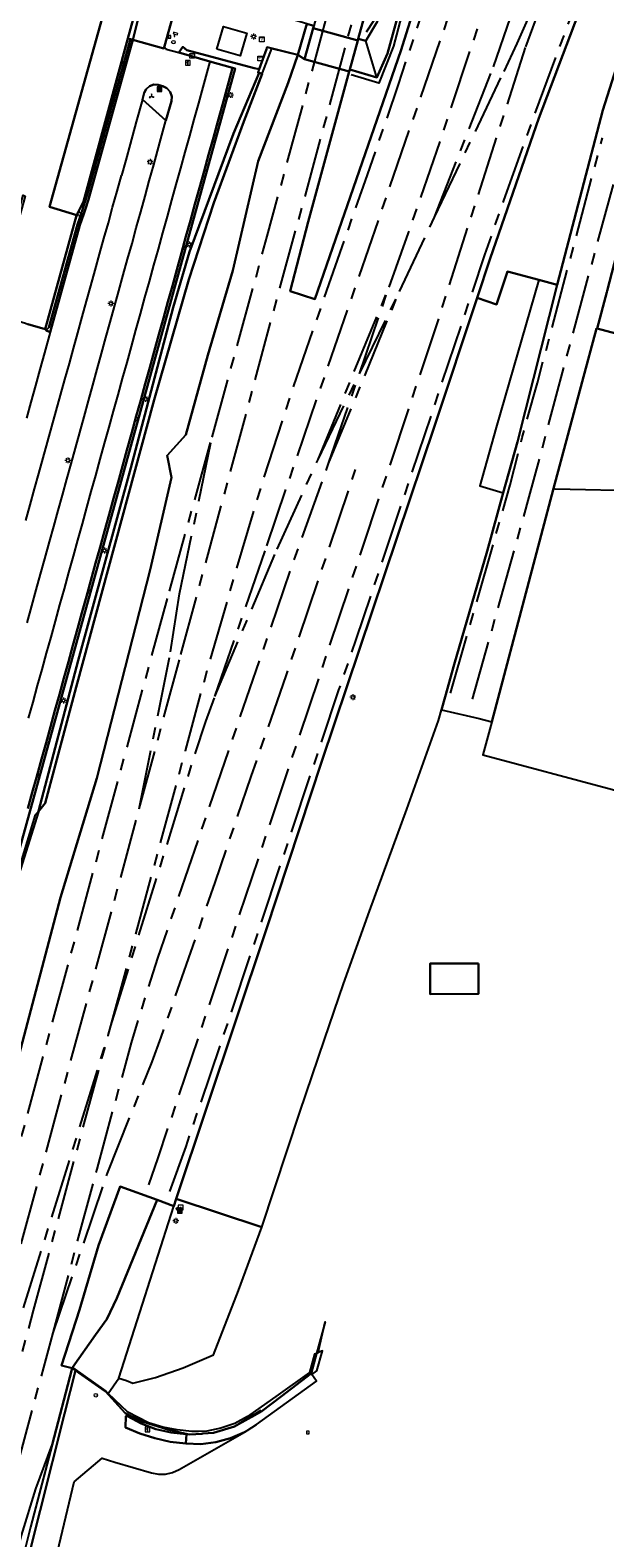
# Model space of a CAD drawing. Header units: metres. Extents: x 197147 to 199131, y 355511 to 356703.
# Tile 9 of 225: x 197335 to 197432, y 355689 to 355943. Entities that reach past the tile are written whole.
import ezdxf
from ezdxf.enums import TextEntityAlignment as Align

# ---------------------------------------------------------------- set-up
doc = ezdxf.new("R2010")
doc.units = ezdxf.units.M
doc.linetypes.add('AM-AS', pattern=[16, 10, -2, 2, -2])
for name, color, linetype in [('B-WE-AM-AS_SPOOR-G', 252, 'AM-AS'), ('B-WE-GR-BEPLANTING_CULTUUR_BOSPLANTSOEN-GV', 252, 'GR-PLANTSOEN'), ('B-WE-GR-GRAS-GV', 252, 'Continuous'), ('B-WE-GR-GROENVOORZIENING-GV', 252, 'Continuous'), ('B-WE-IE-MEUBILAIR_WEGMEUBILAIR-S', 252, 'Continuous'), ('B-WE-IE-TERREINAFSCHEIDING_KUNSTMATIG_HEKWERK-G', 252, 'IE-TERREINAFSCHEIDING-KUNSTMATIG'), ('B-WE-IE-TERREINAFSCHEIDING_KUNSTMATIG_MUUR-G', 252, 'IE-TERREINAFSCHEIDING-KUNSTMATIG-DICHT'), ('B-WE-KL-ET_LS_SR_KAST-S', 252, 'Continuous'), ('B-WE-KL-MONITORING-S', 252, 'Continuous'), ('B-WE-KW-CONSTRUCTIELIJN-GV', 252, 'Continuous'), ('B-WE-OG-BEBOUWING-GV', 252, 'Continuous'), ('B-WE-OG-TERREIN_ERF-GV', 252, 'Continuous'), ('B-WE-RI-HWA_KOLK-S', 253, 'Continuous'), ('B-WE-VH-GOOT-G', 253, 'Continuous'), ('B-WE-VH-ONVERHARD-GV', 253, 'Continuous'), ('B-WE-VH-VERHARDING_BETONSTRAATSTEEN-GV', 253, 'Continuous'), ('B-WE-VH-VERHARDING_GESLOTEN-GV', 253, 'Continuous'), ('B-WE-VH-VERHARDING_HALFVERHARDING-GV', 253, 'Continuous'), ('B-WE-VH-VERHARDING_OPEN-GV', 253, 'Continuous'), ('B-WE-VH-VERHARDING_TEGEL-GV', 253, 'Continuous')]:
    doc.layers.add(name, color=color, linetype=linetype)
doc.styles.add('NLCS-ISO-M-T18', font='NLCS-ISO.ttf', dxfattribs={"height": 1.8})
doc.linetypes.add('GR-PLANTSOEN', pattern='A,0,[179,NLCS.SHX,S=2,R=0,X=0,Y=0],-4', length=4)
doc.linetypes.add('IE-TERREINAFSCHEIDING-KUNSTMATIG', pattern='A,4,[82,NLCS.SHX,S=0.75,R=90,X=0,Y=0],4,-2', length=10)
doc.linetypes.add('IE-TERREINAFSCHEIDING-KUNSTMATIG-DICHT', pattern='A,8,-1,[82,NLCS.SHX,S=0.75,R=90,X=0,Y=0],-1', length=10)

# ---------------------------------------------------------------- blocks, each defined once
blk = doc.blocks.new('BGT-AFVALBAK-SO')
at = {"linetype": 'ByBlock', "lineweight": 18}
h = blk.add_hatch(color=0, dxfattribs=at)
h.dxf.hatch_style = 1
h.paths.add_polyline_path([(-1.5, -1.5), (1.5, -1.5), (1.5, 1.5), (-1.5, 1.5)])
at = {"color": 0, "linetype": 'ByBlock', "lineweight": 18}
for points in [[(-2, -2), (2, -2), (2, 2), (-2, 2)], [(-1.5, -1.5), (1.5, -1.5), (1.5, 1.5), (-1.5, 1.5)]]:
    blk.add_lwpolyline(points, close=True, dxfattribs=at)
blk = doc.blocks.new('BGT-INFORMATIEBORD-SO')
at = {"linetype": 'ByBlock', "lineweight": 18}
h = blk.add_hatch(color=0, dxfattribs=at)
h.dxf.hatch_style = 1
h.paths.add_polyline_path([(0.3, 0.5), (-0.8, 0.5), (-0.8, 0.2), (-0.3, 0.2), (-0.3, -1.6), (0.3, -1.6)])
h = blk.add_hatch(color=0, dxfattribs=at)
h.dxf.hatch_style = 1
edge = h.paths.add_edge_path()
edge.add_arc((0, 1.2), 0.373, 0, 360)
at = {"color": 0, "linetype": 'ByBlock', "lineweight": 18}
for points in [[(-2, -2), (2, -2), (2, 2), (-2, 2)], [(0.3, 0.5), (-0.8, 0.5), (-0.8, 0.2), (-0.3, 0.2), (-0.3, -1.6), (0.3, -1.6)]]:
    blk.add_lwpolyline(points, close=True, dxfattribs=at)
blk.add_circle((0, 1.2), 0.373, dxfattribs=at)
blk = doc.blocks.new('BGT-WEGWIJZER-SO')
at = {"linetype": 'ByBlock', "lineweight": 18}
h = blk.add_hatch(color=0, dxfattribs=at)
h.dxf.hatch_style = 1
h.paths.add_polyline_path([(0.5, 1), (0, 2), (-0.5, 1)])
h = blk.add_hatch(color=0, dxfattribs=at)
h.dxf.hatch_style = 1
h.paths.add_polyline_path([(-1.4, -0.2), (-2, -1.2), (-0.9, -1.1)])
h = blk.add_hatch(color=0, dxfattribs=at)
h.dxf.hatch_style = 1
h.paths.add_polyline_path([(1.4, -0.2), (2, -1.2), (0.9, -1.1)])
at = {"color": 0, "linetype": 'ByBlock', "lineweight": 18}
for points in [[(-1.1, -0.7), (0, 0)], [(0, 1), (0, 0)], [(1.1, -0.7), (0, 0)]]:
    blk.add_lwpolyline(points, dxfattribs=at)
for points in [[(0.5, 1), (0, 2), (-0.5, 1)], [(-1.4, -0.2), (-2, -1.2), (-0.9, -1.1)], [(1.4, -0.2), (2, -1.2), (0.9, -1.1)]]:
    blk.add_lwpolyline(points, close=True, dxfattribs=at)
blk = doc.blocks.new('BGT-ELEKTRAKAST-SO')
at = {"color": 0, "linetype": 'ByBlock', "lineweight": 18}
for points in [[(-2, 2), (2, 2), (2, 1.68), (-2, 1.68)], [(-2, 1.52), (2, 1.52), (2, -2), (-2, -2)]]:
    blk.add_lwpolyline(points, close=True, dxfattribs=at)
at = {"color": 0, "linetype": 'ByBlock', "lineweight": 18, "style": 'NLCS-ISO-M-T18'}
blk.add_text('et', height=1.5, dxfattribs=at).set_placement((0, 0), align=Align.MIDDLE_CENTER)
blk = doc.blocks.new('BGT-LICHTMAST-SO')
at = {"color": 0, "linetype": 'ByBlock', "lineweight": 18}
for points in [[(-1.2, 0), (-2, 0)], [(-1.4, 1.4), (-0.9, 0.9)], [(0, 2), (0, 1.2)], [(0.9, 0.9), (1.4, 1.4)], [(2, 0), (1.2, 0)], [(-1.4, -1.4), (-0.9, -0.9)], [(0, -1.2), (0, -2)], [(0.9, -0.9), (1.4, -1.4)]]:
    blk.add_lwpolyline(points, dxfattribs=at)
blk.add_circle((0, 0), 1, dxfattribs=at)
blk = doc.blocks.new('BGT-VERKEERSBORDPAAL-SO')
at = {"color": 0, "linetype": 'ByBlock', "lineweight": 18}
blk.add_circle((0, 0), 1.5, dxfattribs=at)
at = {"color": 0, "linetype": 'ByBlock', "lineweight": 18, "style": 'NLCS-ISO-M-T18'}
blk.add_text('vb', height=1.5, dxfattribs=at).set_placement((0, 0.1), align=Align.MIDDLE_CENTER)
blk = doc.blocks.new('BGT-KOLK-SO')
at = {"color": 0, "linetype": 'ByBlock', "lineweight": 18}
blk.add_lwpolyline([(-0.045, -0.045), (0.045, -0.045), (0.045, 0.045), (-0.045, 0.045)], close=True, dxfattribs=at)
at = {"color": 0, "linetype": 'ByBlock', "lineweight": 18, "style": 'NLCS-ISO-M-T18'}
blk.add_text('k', height=0.06, dxfattribs=at).set_placement((0, 0), align=Align.MIDDLE_CENTER)
blk = doc.blocks.new('BGT-CAMERA-SO')
at = {"color": 0, "linetype": 'ByBlock', "lineweight": 18}
blk.add_lwpolyline([(-1.2, 0.4), (-1.2, -1.9), (-0.7, -1.9), (-0.7, 0.2), (1.6, -0.5), (2, 0.7), (-1.6, 1.9), (-2, 0.7)], close=True, dxfattribs=at)
blk = doc.blocks.new('BGT-BETAALAUTOMAAT-SO')
at = {"color": 0, "linetype": 'ByBlock', "lineweight": 18}
blk.add_lwpolyline([(-2, -2), (2, -2), (2, 2), (-2, 2)], close=True, dxfattribs=at)
at = {"color": 0, "linetype": 'ByBlock', "lineweight": 18, "style": 'NLCS-ISO-M-T18'}
blk.add_text('€', height=1.5, dxfattribs=at).set_placement((0, 0), align=Align.MIDDLE_CENTER)

msp = doc.modelspace()

# ---------------------------------------------------------------- linework, layer by layer
at = {"layer": 'B-WE-AM-AS_SPOOR-G', "flags": 128}
for points in [[(197366.095, 355874.433), (197375.41, 355908.347), (197391.774, 355968.588), (197401.591, 356005.062), (197404.151, 356014.486)], [(197360.815, 355837.796), (197371.995, 355878.913), (197377.092, 355897.979), (197381.32, 355913.274), (197393.359, 355957.898), (197406.036, 356003.84), (197408.518, 356013.301)], [(197361.607, 355821.562), (197365.266, 355835.095), (197370.002, 355851.38), (197374.248, 355865.631), (197379.307, 355881.354), (197388.041, 355906.534), (197392.322, 355918.638), (197397.549, 355933.892), (197403.361, 355951.424), (197408.813, 355968.511), (197413.44, 355983.789), (197417.251, 355996.652), (197421.022, 356009.909)], [(197375.347, 355856.123), (197380.444, 355871.171), (197406.162, 355945.822), (197413.285, 355967.839), (197420.399, 355990.943), (197423.172, 356000.571), (197425.415, 356008.717)], [(197395.962, 355899.745), (197399.242, 355908.896), (197404.941, 355925.373), (197413.984, 355952.671), (197420.314, 355972.961), (197423.162, 355982.39), (197429.376, 356003.829), (197430.355, 356007.376)], [(197413.557, 355936.848), (197416.429, 355945.208), (197419.917, 355955.895), (197424.984, 355972.066), (197428.458, 355983.746), (197434.173, 356004.207), (197434.712, 356006.194)], [(197358.965, 355747.23), (197361.698, 355754.852), (197368.815, 355775.833), (197387.508, 355831.829), (197390.433, 355840.348), (197412.131, 355905.182), (197415.327, 355914.364), (197419.533, 355926.092), (197424.345, 355939.183), (197429.894, 355953.73), (197433.666, 355963.142), (197440.354, 355979.187), (197449.338, 355999.721), (197450.29, 356001.967)], [(197417.593, 355940.804), (197427.721, 355963.749)], [(197419.038, 355940.259), (197427.721, 355963.749)], [(197410.057, 355830.255), (197419.608, 355864.356), (197428.476, 355897.425), (197440.312, 355940.683), (197444.705, 355957.475)], [(197355.399, 355748.394), (197356.991, 355752.907), (197391.533, 355855.915), (197403.787, 355892.721), (197419.038, 355940.259)], [(197415.358, 355936.098), (197417.593, 355940.804)], [(197403.639, 355911.54), (197413.557, 355936.848)], [(197403.639, 355911.54), (197415.358, 355936.098)], [(197406.328, 355831.279), (197416.409, 355866.424), (197418.408, 355874.378), (197420.988, 355883.608), (197431.962, 355924.93)], [(197397.717, 355899.015), (197403.639, 355911.54)], [(197383.987, 355870.693), (197395.962, 355899.745)], [(197385.764, 355869.979), (197395.962, 355899.745)], [(197383.987, 355870.693), (197397.717, 355899.015)], [(197385.764, 355869.979), (197397.717, 355899.015)], [(197358.89, 355848.468), (197366.095, 355874.433)], [(197360.61, 355847.997), (197366.095, 355874.433)], [(197346.681, 355751.037), (197352.507, 355772.348), (197354.845, 355780.051), (197356.963, 355786.624), (197379.696, 355853.101), (197385.764, 355869.979)], [(197377.068, 355855.543), (197383.987, 355870.693)], [(197348.458, 355750.371), (197355.98, 355769.146), (197357.507, 355773.285), (197366.626, 355799.352), (197372.682, 355817.222), (197378.584, 355834.184), (197390.319, 355868.998)], [(197366.552, 355830.71), (197375.347, 355856.123)], [(197366.552, 355830.71), (197377.068, 355855.543)], [(197293.289, 355605.923), (197330.728, 355744.653), (197358.89, 355848.468)], [(197359.094, 355838.264), (197360.61, 355847.997)], [(197353.818, 355811.786), (197359.094, 355838.264)], [(197353.818, 355811.786), (197360.815, 355837.796)], [(197363.248, 355821.053), (197365.034, 355826.501), (197366.552, 355830.71)], [(197349.022, 355775.179), (197361.607, 355821.562)], [(197349.022, 355775.179), (197363.248, 355821.053)], [(197325.511, 355707.562), (197353.818, 355811.786)], [(197348.568, 355773.578), (197349.022, 355775.179)], [(197334.295, 355727.626), (197348.568, 355773.578)], [(197335.976, 355727.196), (197348.568, 355773.578)], [(197339.253, 355723.429), (197346.681, 355751.037)], [(197339.253, 355723.429), (197348.458, 355750.371)], [(197314.066, 355646.96), (197325.83, 355689.678), (197335.976, 355727.196)], [(197310.855, 355591.074), (197312.579, 355605.04), (197314.874, 355622.211), (197317.2, 355636.671), (197318.205, 355642.416), (197319.44, 355648.362), (197320.696, 355653.764), (197323.442, 355664.548), (197339.253, 355723.429)]]:
    msp.add_lwpolyline(points, dxfattribs=at)
at = {"layer": 'B-WE-GR-BEPLANTING_CULTUUR_BOSPLANTSOEN-GV', "flags": 128}
msp.add_lwpolyline([(197316.779, 355576.772), (197317.074, 355580.481), (197317.343, 355583.871), (197317.398, 355584.557), (197317.471, 355585.475), (197317.476, 355585.535), (197317.55, 355586.471), (197317.541, 355586.481), (197319.177, 355601.876), (197321.116, 355617.238), (197323.357, 355632.56), (197325.9, 355647.831), (197327.325, 355655.654), (197329.044, 355663.423), (197331.056, 355671.121), (197333.354, 355678.733), (197337.07, 355693.471), (197341.174, 355709.746), (197343.028, 355717.095), (197342.486, 355717.473), (197342.472, 355717.482), (197342.413, 355717.258), (197339.095, 355704.559), (197335.463, 355690.656), (197330.157, 355669.731), (197326.123, 355652.529), (197322.41, 355629.78), (197319.678, 355610.405), (197316.058, 355586.721), (197316.05, 355586.669), (197315.911, 355585.757), (197315.821, 355585.155), (197314.237, 355574.542), (197313.25, 355569.137), (197312.922, 355567.78), (197311.329, 355562.159), (197307.465, 355556.849), (197308.144, 355554.717), (197311.122, 355558.245), (197312.05, 355559.365), (197312.24, 355559.629), (197313.007, 355560.896), (197314.44, 355563.008), (197315.011, 355564.299), (197315.477, 355565.632), (197315.666, 355566.298), (197315.829, 355566.971), (197316.191, 355569.385), (197316.56, 355574.026), (197316.691, 355575.653), (197316.779, 355576.772)], dxfattribs=at)
at = {"layer": 'B-WE-GR-GRAS-GV', "flags": 128}
for points in [[(197374.023, 355936.463), (197373.185, 355936.663), (197361.817, 355939.697), (197361.169, 355940.24), (197360.456, 355939.274), (197365.726, 355937.78), (197369.559, 355936.694), (197369.968, 355936.578), (197329.562, 355790.516)], [(197333.526, 355770.367), (197340.511, 355796.825), (197346.649, 355816.934), (197355.645, 355852.07), (197359.244, 355867.628), (197358.503, 355871.332), (197361.678, 355874.825), (197365.382, 355888.265), (197369.615, 355902.553), (197373.849, 355920.968), (197378.929, 355934.197), (197380.54, 355938.893), (197375.384, 355940.192), (197375.333, 355940.053), (197375.255, 355939.839), (197374.023, 355936.463), (197373.82, 355935.906), (197374.031, 355935.851), (197374.535, 355935.696), (197371.451, 355927.682), (197366.385, 355913.969), (197362.148, 355901.038), (197356.338, 355880.748), (197343.155, 355832.29), (197337.921, 355812.748), (197336.797, 355811.335), (197336.78, 355811.272), (197325.91, 355776.708)], [(197336.797, 355811.335), (197336.816, 355811.407), (197343.502, 355836.763), (197352.376, 355869.24), (197359.532, 355896.309), (197362.282, 355905.693), (197369.714, 355925.624), (197374.031, 355935.851)], [(197351.495, 355707.459), (197353.927, 355706.44), (197356.453, 355705.643), (197359.041, 355705.079), (197361.665, 355704.754), (197361.757, 355706.35), (197359.155, 355706.613), (197356.587, 355707.212), (197354.117, 355708.135), (197351.805, 355709.357), (197351.539, 355709.363), (197351.495, 355707.459)]]:
    msp.add_lwpolyline(points, dxfattribs=at)
at = {"layer": 'B-WE-GR-GROENVOORZIENING-GV', "flags": 128}
for points in [[(197351.903, 355941.66), (197356.37, 355958.029), (197357.304, 355961.915), (197357.349, 355962.063), (197353.35, 355963.156), (197352.707, 355960.83), (197351.989, 355961.032), (197338.633, 355913.29), (197343.273, 355911.884), (197343.285, 355911.908), (197344.403, 355914.178), (197351.903, 355941.66)], [(197336.797, 355811.335), (197337.921, 355812.748), (197343.155, 355832.29), (197356.338, 355880.748), (197362.148, 355901.038), (197366.385, 355913.969), (197371.451, 355927.682), (197374.535, 355935.696), (197374.031, 355935.851), (197369.714, 355925.624), (197362.282, 355905.693), (197359.532, 355896.309), (197352.376, 355869.24), (197343.502, 355836.763), (197336.816, 355811.407), (197336.797, 355811.335)], [(197342.472, 355717.482), (197342.486, 355717.473), (197343.028, 355717.095), (197348.132, 355713.543), (197348.349, 355713.302), (197348.516, 355713.116), (197351.429, 355709.884), (197354.304, 355708.478), (197358.799, 355707.087), (197361.995, 355706.357), (197362.367, 355706.272), (197364.339, 355706.425), (197364.542, 355706.441), (197366.306, 355706.578), (197369.904, 355707.658), (197370.569, 355708.027), (197373.327, 355709.56), (197374.493, 355710.208), (197377.752, 355712.704), (197382.799, 355716.568), (197383.725, 355719.96), (197383.388, 355719.805), (197382.514, 355716.743), (197377.253, 355713), (197372.089, 355709.326), (197369.906, 355708.157), (197367.586, 355707.346), (197365.185, 355706.873), (197363.801, 355706.813), (197362.653, 355706.786), (197360.195, 355707.053), (197357.766, 355707.542), (197355.365, 355708.248), (197351.853, 355710.06), (197348.587, 355713.219), (197348.182, 355713.611), (197342.526, 355717.559), (197342.517, 355717.566), (197342.472, 355717.482)]]:
    msp.add_lwpolyline(points, dxfattribs=at)
at = {"layer": 'B-WE-IE-TERREINAFSCHEIDING_KUNSTMATIG_HEKWERK-G', "flags": 128}
for points in [[(197351.903, 355941.66), (197356.37, 355958.029), (197357.304, 355961.915), (197357.349, 355962.063)], [(197399.087, 355949.36), (197396.714, 355940.362), (197394.208, 355934.113), (197389.546, 355935.503)], [(197392.149, 355942.8), (197393.429, 355944.765), (197394.582, 355949.185)], [(197281.457, 355615.888), (197289.917, 355660.799), (197292.122, 355671.783), (197294.124, 355678.552), (197306.033, 355714.155), (197312.608, 355734.412), (197325.91, 355776.708), (197336.318, 355810.734), (197337.921, 355812.748), (197343.155, 355832.29), (197356.338, 355880.748), (197362.148, 355901.038), (197366.385, 355913.969), (197371.451, 355927.682), (197376.187, 355939.99), (197380.54, 355938.893), (197382.085, 355944.097), (197383.257, 355943.774)], [(197343.285, 355911.908), (197344.403, 355914.178), (197351.903, 355941.66)], [(197343.273, 355911.884), (197343.223, 355911.783), (197337.95, 355892.626), (197335.029, 355893.511)], [(197343.285, 355911.908), (197343.273, 355911.884)], [(197351.429, 355709.884), (197348.132, 355713.543), (197342.472, 355717.482), (197335.463, 355690.656), (197330.157, 355669.731), (197326.123, 355652.529), (197322.41, 355629.78), (197319.678, 355610.405), (197316.05, 355586.669)]]:
    msp.add_lwpolyline(points, dxfattribs=at)
at = {"layer": 'B-WE-IE-TERREINAFSCHEIDING_KUNSTMATIG_MUUR-G', "ltscale": 0.2, "flags": 128}
for points in [[(197389.329, 355936.41), (197393.888, 355935.097), (197395.705, 355939.142), (197399.017, 355951.198)], [(197395.879, 355951.91), (197393.969, 355944.45), (197392.022, 355941.276), (197390.757, 355941.58)], [(197374.306, 355710.324), (197369.904, 355707.658)]]:
    msp.add_lwpolyline(points, dxfattribs=at)
at = {"layer": 'B-WE-KW-CONSTRUCTIELIJN-GV', "flags": 128}
msp.add_lwpolyline([(197410.101, 356012.872), (197395.392, 355958.449), (197390.757, 355941.58), (197392.022, 355941.276), (197393.969, 355944.45), (197395.879, 355951.91), (197399.017, 355951.198), (197395.705, 355939.142), (197393.888, 355935.097), (197389.329, 355936.41), (197389.243, 355936.098), (197382.286, 355910.755), (197379.279, 355899.043), (197383.422, 355897.697), (197397.951, 355939.584), (197409.765, 355977.188), (197415.896, 355997.357), (197419.503, 356010.32)], dxfattribs=at)
at = {"layer": 'B-WE-OG-BEBOUWING-GV', "flags": 128}
for points in [[(197436.73, 355891.232), (197431.079, 355892.745), (197430.949, 355892.78), (197423.719, 355865.781), (197423.932, 355865.724), (197439.389, 355865.365), (197437.931, 355879.546), (197436.947, 355889.121), (197436.73, 355891.232)], [(197423.719, 355865.781), (197413.279, 355826.418), (197411.796, 355820.89), (197433.668, 355815.024), (197446.39, 355811.187), (197441.36, 355848.346), (197441.194, 355849.78), (197439.446, 355864.869), (197439.389, 355865.365)], [(197411.023, 355785.686), (197402.887, 355785.681), (197402.89, 355780.545), (197411.062, 355780.607), (197411.023, 355785.686)]]:
    msp.add_lwpolyline(points, dxfattribs=at)
at = {"layer": 'B-WE-OG-TERREIN_ERF-GV', "flags": 128}
for points in [[(197292.16, 355882.139), (197297.948, 355880.093), (197298.097, 355880.04), (197298.093, 355880.027), (197305.977, 355877.486), (197306.291, 355877.383), (197322.114, 355871.409), (197328.659, 355895.383), (197328.679, 355895.445), (197328.592, 355895.474), (197334.2, 355915.249), (197334.564, 355915.087), (197329.082, 355895.753), (197328.967, 355895.349), (197334.617, 355893.636), (197335.029, 355893.511), (197337.95, 355892.626), (197343.223, 355911.783), (197343.273, 355911.884), (197338.633, 355913.29), (197351.989, 355961.032)], [(197435.383, 355905.82), (197434.359, 355905.185), (197432.784, 355899.107), (197432.73, 355898.897), (197431.079, 355892.745), (197436.73, 355891.232), (197438.963, 355904.977), (197439.115, 355906.151), (197439.028, 355906.163), (197435.628, 355906.661), (197435.383, 355905.82)], [(197411.023, 355785.686), (197411.062, 355780.607), (197402.89, 355780.545), (197402.887, 355785.681), (197411.023, 355785.686)], [(197383.725, 355719.96), (197384.015, 355720.093), (197385.174, 355725.27), (197383.725, 355719.96)]]:
    msp.add_lwpolyline(points, dxfattribs=at)
at = {"layer": 'B-WE-VH-GOOT-G', "flags": 128}
for points in [[(197338.795, 355892.166), (197343.783, 355910.193), (197344.444, 355912.094), (197344.908, 355913.456), (197345.078, 355913.979), (197345.233, 355914.508), (197352.711, 355941.433)], [(197369.327, 355935.854), (197368.584, 355933.17)], [(197369.559, 355936.694), (197369.327, 355935.854)], [(197368.584, 355933.17), (197367.832, 355930.454)], [(197367.832, 355930.454), (197367.065, 355927.683)], [(197367.065, 355927.683), (197366.306, 355924.941)], [(197366.306, 355924.941), (197365.496, 355922.012)], [(197365.496, 355922.012), (197364.74, 355919.283)], [(197364.74, 355919.283), (197363.964, 355916.477)], [(197363.964, 355916.477), (197363.207, 355913.745)], [(197363.207, 355913.745), (197362.445, 355910.989)], [(197362.445, 355910.989), (197361.691, 355908.265)], [(197361.691, 355908.265), (197360.932, 355905.522)], [(197360.932, 355905.522), (197360.141, 355902.664)], [(197360.141, 355902.664), (197359.396, 355899.974)], [(197359.396, 355899.974), (197358.64, 355897.241)], [(197358.64, 355897.241), (197357.881, 355894.501)], [(197357.881, 355894.501), (197357.119, 355891.747)], [(197357.119, 355891.747), (197356.328, 355888.888)], [(197356.328, 355888.888), (197355.575, 355886.167)], [(197355.575, 355886.167), (197354.81, 355883.405)], [(197354.81, 355883.405), (197354.049, 355880.656)], [(197354.049, 355880.656), (197353.303, 355877.958)], [(197353.303, 355877.958), (197352.544, 355875.216)], [(197352.544, 355875.216), (197351.729, 355872.27)], [(197351.729, 355872.27), (197350.975, 355869.549)], [(197350.975, 355869.549), (197350.221, 355866.822)], [(197350.221, 355866.822), (197349.47, 355864.109)], [(197349.47, 355864.109), (197348.712, 355861.37)], [(197348.712, 355861.37), (197347.944, 355858.596)], [(197347.944, 355858.596), (197347.199, 355855.902)], [(197347.199, 355855.902), (197346.445, 355853.179)], [(197346.445, 355853.179), (197345.647, 355850.295)], [(197345.647, 355850.295), (197344.893, 355847.573)], [(197344.893, 355847.573), (197344.138, 355844.844)], [(197344.138, 355844.844), (197343.383, 355842.116)], [(197343.383, 355842.116), (197342.599, 355839.285)], [(197342.599, 355839.285), (197341.844, 355836.555)], [(197341.844, 355836.555), (197341.089, 355833.828)], [(197341.089, 355833.828), (197340.326, 355831.071)], [(197340.326, 355831.071), (197339.57, 355828.34)], [(197339.57, 355828.34), (197338.815, 355825.612)], [(197338.815, 355825.612), (197338.07, 355822.918)], [(197338.07, 355822.918), (197337.299, 355820.133)], [(197337.299, 355820.133), (197336.553, 355817.439)], [(197336.553, 355817.439), (197335.754, 355814.553)], [(197335.754, 355814.553), (197335.001, 355811.832)]]:
    msp.add_lwpolyline(points, dxfattribs=at)
at = {"layer": 'B-WE-VH-ONVERHARD-GV', "flags": 128}
for points in [[(197352.315, 355941.544), (197352.711, 355941.433), (197354.937, 355950.15), (197359.011, 355965.227), (197366.991, 355993.064), (197366.926, 355993.761), (197366.568, 355994.363), (197366.514, 355994.177), (197366.505, 355994.179), (197366.522, 355993.601), (197358.268, 355965.094), (197357.621, 355962.961), (197357.349, 355962.063), (197357.304, 355961.915), (197356.37, 355958.029), (197351.903, 355941.66), (197352.315, 355941.544)], [(197358.318, 355927.843), (197359.222, 355931.112), (197359.283, 355931.874), (197359.026, 355932.662), (197358.475, 355933.281), (197357.786, 355933.612), (197357.009, 355933.817), (197356.293, 355933.868), (197355.556, 355933.626), (197354.974, 355933.114), (197354.654, 355932.472), (197354.342, 355931.364), (197358.318, 355927.843)], [(197340.668, 355717.929), (197342.472, 355717.482), (197342.517, 355717.566), (197342.526, 355717.559), (197346.405, 355723.074), (197348.362, 355725.721), (197350.044, 355729.269), (197356.821, 355745.833), (197350.59, 355748.092), (197346.952, 355738.17), (197343.711, 355727.322), (197340.668, 355717.929)]]:
    msp.add_lwpolyline(points, dxfattribs=at)
at = {"layer": 'B-WE-VH-VERHARDING_BETONSTRAATSTEEN-GV', "flags": 128}
for points in [[(197338.108, 355892.457), (197338.092, 355892.396), (197338.795, 355892.166), (197343.783, 355910.193), (197344.444, 355912.094), (197344.908, 355913.456), (197345.078, 355913.979), (197345.233, 355914.508), (197352.711, 355941.433), (197352.315, 355941.544), (197345.031, 355915.301), (197344.116, 355912.416), (197344.047, 355912.223), (197343.738, 355911.253), (197343.392, 355910.295), (197338.572, 355892.953), (197338.108, 355892.457)], [(197329.562, 355790.516), (197369.968, 355936.578), (197369.559, 355936.694), (197369.327, 355935.854), (197368.584, 355933.17), (197367.832, 355930.454), (197367.065, 355927.683), (197366.306, 355924.941), (197365.496, 355922.012), (197364.74, 355919.283), (197363.964, 355916.477), (197363.207, 355913.745), (197362.445, 355910.989), (197361.691, 355908.265), (197360.932, 355905.522), (197360.141, 355902.664), (197359.396, 355899.974), (197358.64, 355897.241), (197357.881, 355894.501), (197357.119, 355891.747), (197356.328, 355888.888), (197355.575, 355886.167), (197354.81, 355883.405), (197354.049, 355880.656), (197353.303, 355877.958), (197352.544, 355875.216), (197351.729, 355872.27), (197350.975, 355869.549), (197350.221, 355866.822), (197349.47, 355864.109), (197348.712, 355861.37), (197347.944, 355858.596), (197347.199, 355855.902), (197346.445, 355853.179), (197345.647, 355850.295), (197344.893, 355847.573), (197344.138, 355844.844), (197343.383, 355842.116), (197342.599, 355839.285), (197341.844, 355836.555), (197341.089, 355833.828), (197340.326, 355831.071), (197339.57, 355828.34), (197338.815, 355825.612), (197338.07, 355822.918), (197337.299, 355820.133), (197336.553, 355817.439), (197335.754, 355814.553), (197335.001, 355811.832)]]:
    msp.add_lwpolyline(points, dxfattribs=at)
at = {"layer": 'B-WE-VH-VERHARDING_GESLOTEN-GV', "flags": 128}
for points in [[(197354.937, 355950.15), (197352.711, 355941.433), (197357.945, 355939.963), (197358.057, 355940.363), (197361.437, 355952.494)], [(197390.677, 355941.29), (197383.145, 355943.375), (197381.685, 355938.192), (197389.243, 355936.098), (197389.329, 355936.41), (197390.677, 355941.29)], [(197421.249, 355900.941), (197415.947, 355902.373), (197414.107, 355896.799), (197410.815, 355897.937), (197403.669, 355876.466), (197384.61, 355819.794), (197375.182, 355791.207), (197360.055, 355746.021), (197374.494, 355741.23), (197380.889, 355760.617), (197385.091, 355772.858), (197388.294, 355782.249), (197392.663, 355794.509), (197398.943, 355811.738), (197404.297, 355826.668), (197404.804, 355828.488), (197405.406, 355830.651), (197406.917, 355836.089), (197412.485, 355855.235), (197415.214, 355865.042)], [(197415.214, 355865.042), (197417.612, 355873.663), (197424.339, 355900.106), (197421.249, 355900.941), (197414.007, 355876.053), (197411.248, 355866.219), (197415.214, 355865.042)]]:
    msp.add_lwpolyline(points, dxfattribs=at)
at = {"layer": 'B-WE-VH-VERHARDING_HALFVERHARDING-GV', "flags": 128}
for points in [[(197390.677, 355941.29), (197390.757, 355941.58), (197395.392, 355958.449), (197410.101, 356012.872), (197402.607, 356014.905), (197390.907, 355971.641), (197383.257, 355943.774), (197383.145, 355943.375), (197390.677, 355941.29)], [(197409.765, 355977.188), (197397.951, 355939.584), (197383.422, 355897.697), (197379.279, 355899.043), (197382.286, 355910.755), (197389.243, 355936.098), (197381.685, 355938.192), (197380.54, 355938.893), (197378.929, 355934.197), (197373.849, 355920.968), (197369.615, 355902.553), (197365.382, 355888.265), (197361.678, 355874.825), (197358.503, 355871.332), (197359.244, 355867.628), (197355.645, 355852.07), (197346.649, 355816.934), (197340.511, 355796.825), (197333.526, 355770.367), (197326.435, 355742.956), (197317.863, 355713.323), (197311.936, 355690.462), (197302.728, 355658.712)], [(197331.178, 355678.983), (197333.955, 355689.267), (197336.347, 355697.13), (197339.095, 355704.559), (197342.413, 355717.258), (197342.472, 355717.482), (197340.668, 355717.929), (197343.711, 355727.322), (197346.952, 355738.17), (197350.59, 355748.092), (197356.821, 355745.833), (197359.664, 355744.802), (197360.055, 355746.021), (197375.182, 355791.207), (197384.61, 355819.794), (197403.669, 355876.466), (197410.815, 355897.937), (197413.027, 355904.577), (197421.25, 355928.199), (197429.955, 355951.248)], [(197437.722, 355947.433), (197432.043, 355929.595), (197424.339, 355900.106), (197417.612, 355873.663), (197415.214, 355865.042), (197412.485, 355855.235), (197406.917, 355836.089), (197405.406, 355830.651), (197404.804, 355828.488), (197411.18, 355827.004), (197413.279, 355826.418), (197423.719, 355865.781), (197430.949, 355892.78), (197431.079, 355892.745), (197432.73, 355898.897), (197432.784, 355899.107), (197434.359, 355905.185)], [(197383.725, 355719.96), (197382.799, 355716.568), (197382.943, 355716.391), (197383.779, 355716.998), (197384.721, 355720.417), (197384.015, 355720.093), (197383.725, 355719.96)]]:
    msp.add_lwpolyline(points, dxfattribs=at)
at = {"layer": 'B-WE-VH-VERHARDING_OPEN-GV', "flags": 128}
for points in [[(197451.554, 355985.445), (197453.707, 355993.497), (197448.452, 355995.265), (197440.614, 355977.183), (197429.955, 355951.248), (197421.25, 355928.199), (197413.027, 355904.577), (197410.815, 355897.937), (197414.107, 355896.799), (197415.947, 355902.373), (197421.249, 355900.941), (197424.339, 355900.106), (197432.043, 355929.595), (197437.722, 355947.433), (197443.568, 355962.802), (197451.554, 355985.445)], [(197382.085, 355944.097), (197378.891, 355945.095), (197379.441, 355947.117), (197390.93, 355989.978), (197379.403, 355947.146), (197368.089, 355950.195), (197361.748, 355951.864), (197361.459, 355952.12), (197361.437, 355952.494), (197358.057, 355940.363), (197358.146, 355940.021), (197358.37, 355939.865), (197360.456, 355939.274), (197361.169, 355940.24), (197361.817, 355939.697), (197373.185, 355936.663), (197374.023, 355936.463), (197375.255, 355939.839), (197375.333, 355940.053), (197375.384, 355940.192), (197380.54, 355938.893)], [(197393.888, 355935.097), (197395.705, 355939.142), (197399.017, 355951.198), (197395.879, 355951.91), (197393.969, 355944.45), (197392.022, 355941.276)], [(197366.921, 355939.86), (197368.033, 355943.682), (197371.954, 355942.541), (197370.86, 355938.706), (197366.921, 355939.86)], [(197382.085, 355944.097), (197380.54, 355938.893), (197381.685, 355938.192), (197383.145, 355943.375), (197383.257, 355943.774), (197382.085, 355944.097)], [(197358.057, 355940.363), (197357.945, 355939.963), (197352.711, 355941.433), (197345.233, 355914.508), (197345.078, 355913.979), (197344.908, 355913.456), (197344.444, 355912.094), (197343.783, 355910.193), (197338.795, 355892.166), (197337.819, 355888.635), (197337.043, 355885.826), (197336.301, 355883.143), (197335.53, 355880.354), (197334.773, 355877.615)], [(197338.795, 355892.166), (197338.092, 355892.396), (197338.108, 355892.457), (197338.572, 355892.953), (197343.392, 355910.295), (197343.738, 355911.253), (197344.047, 355912.223), (197344.116, 355912.416), (197345.031, 355915.301), (197352.315, 355941.544), (197351.903, 355941.66), (197344.403, 355914.178), (197343.285, 355911.908), (197343.273, 355911.884), (197343.223, 355911.783), (197337.95, 355892.626), (197335.029, 355893.511)], [(197390.677, 355941.29), (197389.329, 355936.41), (197393.888, 355935.097), (197392.022, 355941.276), (197390.757, 355941.58), (197390.677, 355941.29)], [(197335.001, 355811.832), (197335.754, 355814.553), (197336.553, 355817.439), (197337.299, 355820.133), (197338.07, 355822.918), (197338.815, 355825.612), (197339.57, 355828.34), (197340.326, 355831.071), (197341.089, 355833.828), (197341.844, 355836.555), (197342.599, 355839.285), (197343.383, 355842.116), (197344.138, 355844.844), (197344.893, 355847.573), (197345.647, 355850.295), (197346.445, 355853.179), (197347.199, 355855.902), (197347.944, 355858.596), (197348.712, 355861.37), (197349.47, 355864.109), (197350.221, 355866.822), (197350.975, 355869.549), (197351.729, 355872.27), (197352.544, 355875.216), (197353.303, 355877.958), (197354.049, 355880.656), (197354.81, 355883.405), (197355.575, 355886.167), (197356.328, 355888.888), (197357.119, 355891.747), (197357.881, 355894.501), (197358.64, 355897.241), (197359.396, 355899.974), (197360.141, 355902.664), (197360.932, 355905.522), (197361.691, 355908.265), (197362.445, 355910.989), (197363.207, 355913.745), (197363.964, 355916.477), (197364.74, 355919.283), (197365.496, 355922.012), (197366.306, 355924.941), (197367.065, 355927.683), (197367.832, 355930.454), (197368.584, 355933.17), (197369.327, 355935.854), (197369.559, 355936.694), (197365.726, 355937.78), (197364.519, 355933.418), (197363.776, 355930.734), (197363.024, 355928.018), (197362.257, 355925.248), (197361.498, 355922.505), (197360.742, 355919.771), (197359.986, 355917.041), (197359.246, 355914.367), (197358.49, 355911.635), (197357.727, 355908.879), (197356.973, 355906.155), (197356.214, 355903.412), (197355.452, 355900.659), (197354.707, 355897.969), (197353.951, 355895.236), (197353.193, 355892.496), (197352.43, 355889.742), (197351.684, 355887.046), (197350.931, 355884.324), (197350.166, 355881.563), (197349.405, 355878.813), (197348.659, 355876.116), (197347.9, 355873.374), (197347.165, 355870.718), (197346.411, 355867.996), (197345.657, 355865.269), (197344.906, 355862.557), (197344.148, 355859.817), (197343.38, 355857.043), (197342.634, 355854.35), (197341.881, 355851.627), (197341.121, 355848.882), (197340.368, 355846.16), (197339.613, 355843.431), (197338.858, 355840.704), (197338.109, 355837.998), (197337.353, 355835.268), (197336.598, 355832.541), (197335.835, 355829.783), (197335.079, 355827.053)], [(197365.726, 355937.78), (197360.456, 355939.274)], [(197354.342, 355931.364), (197354.654, 355932.472), (197354.974, 355933.114), (197355.556, 355933.626), (197356.293, 355933.868), (197357.009, 355933.817), (197357.786, 355933.612), (197358.475, 355933.281), (197359.026, 355932.662), (197359.283, 355931.874), (197359.222, 355931.112), (197358.318, 355927.843)], [(197334.895, 355843.153), (197335.689, 355846.024), (197336.432, 355848.71), (197337.16, 355851.34), (197337.877, 355853.935), (197338.66, 355856.765), (197339.381, 355859.373), (197340.125, 355862.061), (197340.848, 355864.676), (197341.582, 355867.33), (197342.306, 355869.948), (197343.035, 355872.585), (197343.764, 355875.221), (197344.503, 355877.89), (197345.235, 355880.537), (197345.971, 355883.2), (197346.714, 355885.887), (197347.452, 355888.554), (197348.192, 355891.231), (197348.915, 355893.845), (197349.637, 355896.453), (197350.375, 355899.122), (197351.11, 355901.782), (197351.846, 355904.441), (197352.582, 355907.104), (197353.303, 355909.711), (197354.052, 355912.418), (197354.777, 355915.04), (197355.504, 355917.669), (197356.241, 355920.334), (197357.282, 355924.096), (197358.318, 355927.843), (197354.342, 355931.364), (197353.294, 355927.581), (197352.252, 355923.821), (197351.514, 355921.157), (197350.786, 355918.528)], [(197334.687, 355860.412), (197335.409, 355863.019), (197336.154, 355865.706), (197336.878, 355868.32), (197337.613, 355870.973), (197338.338, 355873.59), (197339.068, 355876.226), (197339.798, 355878.861), (197340.537, 355881.53), (197341.27, 355884.176), (197342.008, 355886.838), (197342.713, 355889.384), (197343.452, 355892.051), (197344.193, 355894.727), (197344.917, 355897.34), (197345.639, 355899.947), (197346.378, 355902.616), (197347.115, 355905.275), (197347.851, 355907.933), (197348.589, 355910.595), (197349.311, 355913.201), (197350.06, 355915.907), (197350.786, 355918.528)], [(197346.405, 355723.074), (197342.526, 355717.559), (197348.182, 355713.611), (197348.587, 355713.219), (197350.357, 355715.772), (197359.664, 355744.802), (197356.821, 355745.833), (197350.044, 355729.269), (197348.362, 355725.721), (197346.405, 355723.074)], [(197350.357, 355715.772), (197351.655, 355715.394), (197352.739, 355714.952), (197356.549, 355715.878), (197361.22, 355717.526), (197366.347, 355719.722), (197370.571, 355730.539), (197374.494, 355741.23), (197360.055, 355746.021), (197359.664, 355744.802)], [(197351.429, 355709.884), (197348.516, 355713.116), (197348.349, 355713.302), (197348.132, 355713.543), (197343.028, 355717.095), (197341.174, 355709.746), (197337.07, 355693.471), (197333.354, 355678.733)], [(197337.797, 355677.311), (197341.424, 355692.426), (197342.835, 355698.308), (197347.527, 355702.28), (197349.697, 355701.639), (197355.876, 355699.813), (197357.042, 355699.592), (197358.254, 355699.61), (197359.437, 355699.874), (197360.52, 355700.359), (197371.545, 355706.694), (197369.229, 355705.653), (197366.754, 355704.967), (197364.203, 355704.666), (197361.665, 355704.754), (197359.041, 355705.079), (197356.453, 355705.643), (197353.927, 355706.44), (197351.495, 355707.459), (197351.539, 355709.363), (197351.805, 355709.357), (197354.117, 355708.135), (197356.587, 355707.212), (197359.155, 355706.613), (197361.757, 355706.35), (197361.995, 355706.357), (197358.799, 355707.087), (197354.304, 355708.478), (197351.429, 355709.884)]]:
    msp.add_lwpolyline(points, dxfattribs=at)
at = {"layer": 'B-WE-VH-VERHARDING_TEGEL-GV', "flags": 128}
msp.add_lwpolyline([(197382.799, 355716.568), (197377.752, 355712.704), (197374.493, 355710.208), (197373.327, 355709.56), (197370.569, 355708.027), (197369.904, 355707.658), (197366.306, 355706.578), (197364.542, 355706.441), (197364.339, 355706.425), (197362.367, 355706.272), (197361.995, 355706.357), (197361.757, 355706.35), (197361.665, 355704.754), (197364.203, 355704.666), (197366.754, 355704.967), (197369.229, 355705.653), (197371.545, 355706.694), (197372.009, 355706.961), (197373.576, 355707.986), (197383.702, 355715.303), (197382.943, 355716.391), (197382.799, 355716.568)], dxfattribs=at)

# ---------------------------------------------------------------- block references
at = {"layer": 'B-WE-IE-MEUBILAIR_WEGMEUBILAIR-S'}
for name, p, xscale, yscale, zscale in [('BGT-VERKEERSBORDPAAL-SO', (197359.569, 355941.04), 0.2, 0.2, 0.2), ('BGT-LICHTMAST-SO', (197373.103, 355941.982), 0.25, 0.25, 0.25), ('BGT-LICHTMAST-SO', (197351.004, 355937.223), 0.25, 0.25, 0.25), ('BGT-INFORMATIEBORD-SO', (197362.015, 355937.532), 0.2, 0.2, 0.2), ('BGT-AFVALBAK-SO', (197357.23, 355933.102), 0.2, 0.2, 0.2), ('BGT-LICHTMAST-SO', (197369.22, 355932.122), 0.25, 0.25, 0.25), ('BGT-WEGWIJZER-SO', (197355.888, 355931.916), 0.2, 0.2, 0.2), ('BGT-LICHTMAST-SO', (197355.62, 355920.835), 0.25, 0.25, 0.25), ('BGT-LICHTMAST-SO', (197343.69, 355912.072), 0.25, 0.25, 0.25), ('BGT-LICHTMAST-SO', (197362.241, 355906.9), 0.25, 0.25, 0.25), ('BGT-LICHTMAST-SO', (197349.025, 355896.978), 0.25, 0.25, 0.25), ('BGT-LICHTMAST-SO', (197354.845, 355880.876), 0.25, 0.25, 0.25), ('BGT-LICHTMAST-SO', (197341.759, 355870.526), 0.25, 0.25, 0.25), ('BGT-LICHTMAST-SO', (197347.928, 355855.318), 0.25, 0.25, 0.25), ('BGT-LICHTMAST-SO', (197389.863, 355830.615), 0.25, 0.25, 0.25), ('BGT-LICHTMAST-SO', (197341.022, 355830.052), 0.25, 0.25, 0.25), ('BGT-VERKEERSBORDPAAL-SO', (197360.337, 355744.311), 0.2, 0.2, 0.2), ('BGT-BETAALAUTOMAAT-SO', (197360.799, 355744.58), 0.2, 0.2, 0.2), ('BGT-LICHTMAST-SO', (197359.965, 355742.31), 0.25, 0.25, 0.25), ('BGT-AFVALBAK-SO', (197360.649, 355744.023), 0.2, 0.2, 0.2), ('BGT-VERKEERSBORDPAAL-SO', (197346.473, 355712.909), 0.2, 0.2, 0.2), ('BGT-INFORMATIEBORD-SO', (197355.186, 355707.157), 0.2, 0.2, 0.2)]:
    msp.add_blockref(name, p, dxfattribs=dict(at, xscale=xscale, yscale=yscale, zscale=zscale))
at = {"layer": 'B-WE-KL-ET_LS_SR_KAST-S', "xscale": 0.2, "yscale": 0.2, "zscale": 0.2}
for p in [(197374.509, 355941.507), (197362.732, 355938.747), (197374.236, 355938.275)]:
    msp.add_blockref('BGT-ELEKTRAKAST-SO', p, dxfattribs=at)
at = {"layer": 'B-WE-KL-MONITORING-S', "xscale": 0.2, "yscale": 0.2, "zscale": 0.2}
msp.add_blockref('BGT-CAMERA-SO', (197359.922, 355942.366), dxfattribs=at)
at = {"layer": 'B-WE-RI-HWA_KOLK-S', "xscale": 5, "yscale": 5, "zscale": 5}
for p in [(197358.916, 355941.91), (197368.465, 355932.069), (197346.443, 355919.792), (197361.349, 355906.405), (197340.676, 355899.848), (197353.34, 355877.453), (197345.303, 355848.436), (197336.716, 355817.393), (197382.24, 355706.611)]:
    msp.add_blockref('BGT-KOLK-SO', p, dxfattribs=at)

doc.saveas('drawing.dxf')
